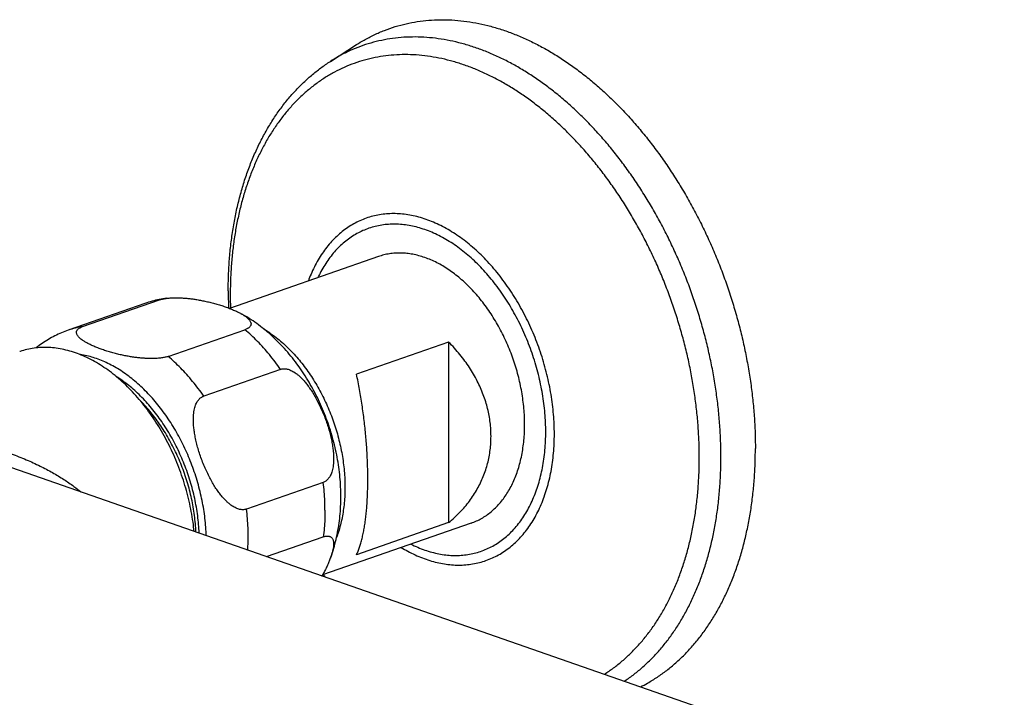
# Model space of a CAD drawing. Header units: millimetres. Extents: x 1094 to 1704, y 605 to 1147.
# Tile 8 of 14: x 1170 to 1261, y 747 to 809. Entities that reach past the tile are written whole.
import ezdxf

# ---------------------------------------------------------------- set-up
doc = ezdxf.new("R2010")
doc.units = ezdxf.units.MM
doc.header["$LTSCALE"] = 30.734
doc.layers.get('0').update_dxf_attribs({"linetype": 'CONTINUOUS'})

msp = doc.modelspace()

# ---------------------------------------------------------------- linework, layer by layer
at = {"color": 7, "linetype": 'CONTINUOUS'}
for p, q in [((1198.511, 805.319), (1200.923, 806.863)), ((1202.924, 787.332), (1189.226, 782.557)), ((1181.431, 783.017), (1174.36, 780.552)), ((1175.689, 780.875), (1182.76, 783.34)), ((1183.563, 778.13), (1190.634, 780.595)), ((1209.395, 779.455), (1200.91, 776.497)), ((1209.395, 779.455), (1209.395, 762.82)), ((1193.914, 776.942), (1186.843, 774.477)), ((1260.714, 735.953), (1166.083, 768.938)), ((1197.851, 766.53), (1190.78, 764.066)), ((1211.482, 762.78), (1197.784, 758.006)), ((1209.395, 762.82), (1200.91, 759.862)), ((1192.622, 759.687), (1197.851, 761.51)), ((1197.744, 757.901), (1197.733, 757.917))]:
    msp.add_line(p, q, dxfattribs=at)
for centre, radius, start, end in [((1184.697, 773.595), 9.973, 97.28992, 101.31112), ((1229.168, 784.171), 40.069, 180.01323, 182.25731), ((1184.674, 773.711), 9.854, 101.31129, 109.21323)]:
    msp.add_arc(centre, radius, start, end, dxfattribs=at)
at = {"color": 9, "linetype": 'CONTINUOUS'}
for centre, radius, start, end in [((1227.885, 783.871), 38.598, 180.00536, 181.90725), ((1183.757, 776.341), 7.07, 98.10751, 109.21237), ((1176.686, 773.876), 7.07, 98.10751, 109.21237), ((1171.802, 761.49), 19.138, 356.39562, 0.02819), ((1229.261, 781.292), 39.071, 216.53216, 216.96499)]:
    msp.add_arc(centre, radius, start, end, dxfattribs=at)
at = {"color": 7, "linetype": 'CONTINUOUS'}
for points, knots in [([(1200.923, 806.863), (1201.147, 807.007), (1201.675, 807.325), (1202.531, 807.77), (1203.49, 808.184), (1204.475, 808.526), (1205.484, 808.795), (1206.514, 808.992), (1207.564, 809.115), (1208.63, 809.165), (1209.71, 809.141), (1210.801, 809.043), (1211.902, 808.872), (1213.008, 808.628), (1214.118, 808.311), (1215.23, 807.923), (1216.34, 807.464), (1217.445, 806.936), (1218.545, 806.339), (1219.635, 805.676), (1220.713, 804.947), (1221.777, 804.154), (1222.825, 803.3), (1223.853, 802.386), (1224.86, 801.414), (1225.843, 800.387), (1226.8, 799.307), (1227.729, 798.176), (1228.627, 796.997), (1229.492, 795.774), (1230.323, 794.508), (1231.118, 793.203), (1231.874, 791.861), (1232.59, 790.487), (1233.264, 789.082), (1233.894, 787.651), (1234.48, 786.197), (1235.02, 784.722), (1235.512, 783.232), (1235.955, 781.728), (1236.349, 780.214), (1236.692, 778.695), (1236.984, 777.173), (1237.224, 775.653), (1237.411, 774.137), (1237.545, 772.629), (1237.626, 771.133), (1237.644, 770.14), (1237.644, 769.646)], [0, 0, 0, 0, 0.012981, 0.029962, 0.046864, 0.063746, 0.08065, 0.097634, 0.114738, 0.132017, 0.149505, 0.167251, 0.185282, 0.203639, 0.222339, 0.241414, 0.260871, 0.280735, 0.301003, 0.321691, 0.342788, 0.364302, 0.386215, 0.408528, 0.431216, 0.454275, 0.477676, 0.501407, 0.525435, 0.549746, 0.574303, 0.599087, 0.62406, 0.649199, 0.674465, 0.699834, 0.725265, 0.750732, 0.776195, 0.801628, 0.82699, 0.852256, 0.877386, 0.902356, 0.927129, 0.951681, 0.975979, 1, 1, 1, 1]), ([(1189.1, 784.162), (1189.1, 784.651), (1189.118, 785.625), (1189.201, 787.072), (1189.341, 788.496), (1189.536, 789.893), (1189.787, 791.258), (1190.092, 792.59), (1190.452, 793.883), (1190.866, 795.135), (1191.332, 796.343), (1191.849, 797.502), (1192.416, 798.61), (1193.031, 799.664), (1193.693, 800.661), (1194.398, 801.598), (1195.144, 802.473), (1195.93, 803.285), (1196.753, 804.033), (1197.611, 804.713), (1198.208, 805.125), (1198.511, 805.319)], [0, 0, 0, 0, 0.060873, 0.121008, 0.180275, 0.238725, 0.296237, 0.352859, 0.408473, 0.463128, 0.516734, 0.56934, 0.620893, 0.671436, 0.720969, 0.769527, 0.817172, 0.863936, 0.909954, 0.955255, 1, 1, 1, 1]), ([(1216.395, 771.852), (1216.395, 772.099), (1216.384, 772.597), (1216.334, 773.347), (1216.25, 774.104), (1216.133, 774.864), (1215.984, 775.625), (1215.803, 776.383), (1215.59, 777.137), (1215.347, 777.883), (1215.075, 778.619), (1214.774, 779.342), (1214.445, 780.049), (1214.089, 780.738), (1213.709, 781.407), (1213.305, 782.052), (1212.879, 782.672), (1212.432, 783.264), (1211.966, 783.826), (1211.482, 784.357), (1210.983, 784.853), (1210.471, 785.314), (1209.946, 785.737), (1209.411, 786.122), (1208.868, 786.466), (1208.319, 786.769), (1207.766, 787.029), (1207.21, 787.246), (1206.654, 787.418), (1206.1, 787.545), (1205.551, 787.626), (1205.006, 787.661), (1204.47, 787.65), (1203.944, 787.593), (1203.429, 787.49), (1203.093, 787.39), (1202.927, 787.332), (1202.924, 787.332)], [0, 0, 0, 0, 0.031821, 0.064092, 0.096755, 0.129752, 0.16302, 0.196492, 0.230103, 0.263783, 0.297465, 0.331078, 0.364555, 0.39783, 0.430835, 0.463509, 0.495792, 0.527627, 0.558961, 0.589749, 0.619947, 0.649522, 0.678445, 0.706695, 0.734262, 0.761144, 0.787348, 0.812894, 0.837813, 0.862146, 0.88595, 0.909289, 0.932241, 0.954893, 0.97734, 0.999681, 1, 1, 1, 1]), ([(1182.76, 783.34), (1182.803, 783.355), (1182.893, 783.383), (1183.036, 783.419), (1183.193, 783.452), (1183.326, 783.473), (1183.408, 783.484), (1183.431, 783.487)], [0, 0, 0, 0, 0.197659, 0.411758, 0.643438, 0.895741, 1, 1, 1, 1]), ([(1183.431, 783.487), (1183.47, 783.492), (1183.577, 783.505), (1183.759, 783.52), (1183.984, 783.532), (1184.231, 783.538), (1184.501, 783.536), (1184.796, 783.524), (1185.118, 783.503), (1185.465, 783.47), (1185.836, 783.425), (1186.229, 783.365), (1186.642, 783.291), (1187.07, 783.202), (1187.509, 783.099), (1187.951, 782.981), (1188.389, 782.851), (1188.813, 782.711), (1189.217, 782.563), (1189.59, 782.411), (1189.922, 782.26), (1190.126, 782.156), (1190.218, 782.106)], [0, 0, 0, 0, 0.0167, 0.046057, 0.078158, 0.113236, 0.151712, 0.193807, 0.239754, 0.289498, 0.342949, 0.399796, 0.459765, 0.52242, 0.587025, 0.65268, 0.718238, 0.782476, 0.844124, 0.902021, 0.95525, 1, 1, 1, 1]), ([(1199.475, 765.197), (1199.475, 765.5), (1199.46, 766.109), (1199.395, 767.021), (1199.287, 767.933), (1199.138, 768.845), (1198.947, 769.754), (1198.716, 770.656), (1198.447, 771.547), (1198.139, 772.424), (1197.795, 773.286), (1197.415, 774.13), (1197, 774.954), (1196.551, 775.755), (1196.069, 776.532), (1195.555, 777.281), (1195.011, 778), (1194.438, 778.685), (1193.837, 779.335), (1193.213, 779.945), (1192.568, 780.512), (1191.903, 781.036), (1191.217, 781.516), (1190.651, 781.866), (1190.315, 782.054), (1190.218, 782.106)], [0, 0, 0, 0, 0.045162, 0.09052, 0.136041, 0.18189, 0.228053, 0.274242, 0.320399, 0.366523, 0.412563, 0.458525, 0.504268, 0.549747, 0.59514, 0.640436, 0.68495, 0.729227, 0.77328, 0.816714, 0.85903, 0.901042, 0.942752, 0.983548, 1, 1, 1, 1]), ([(1190.218, 782.106), (1190.224, 782.103), (1190.317, 782.052), (1190.483, 781.956), (1190.697, 781.812), (1190.869, 781.675), (1191.002, 781.545), (1191.098, 781.423), (1191.162, 781.31), (1191.195, 781.204), (1191.202, 781.107), (1191.186, 781.019), (1191.15, 780.939), (1191.097, 780.867), (1191.029, 780.801), (1190.948, 780.742), (1190.855, 780.687), (1190.749, 780.638), (1190.674, 780.609), (1190.634, 780.595)], [0, 0, 0, 0, 0.009754, 0.140618, 0.253943, 0.350568, 0.431896, 0.499574, 0.555872, 0.60334, 0.644943, 0.683433, 0.721307, 0.760224, 0.80139, 0.84556, 0.893045, 0.944443, 1, 1, 1, 1]), ([(1183.563, 778.13), (1183.52, 778.115), (1183.43, 778.087), (1183.287, 778.051), (1183.13, 778.018), (1182.958, 777.991), (1182.77, 777.968), (1182.564, 777.95), (1182.339, 777.938), (1182.092, 777.932), (1181.822, 777.935), (1181.527, 777.946), (1181.205, 777.967), (1180.858, 778), (1180.487, 778.046), (1180.094, 778.105), (1179.681, 778.179), (1179.253, 778.268), (1178.814, 778.371), (1178.372, 778.489), (1177.934, 778.619), (1177.51, 778.759), (1177.106, 778.907), (1176.732, 779.059), (1176.394, 779.213), (1176.096, 779.365), (1175.84, 779.515), (1175.626, 779.658), (1175.454, 779.796), (1175.321, 779.925), (1175.225, 780.047), (1175.161, 780.161), (1175.128, 780.266), (1175.121, 780.363), (1175.137, 780.451), (1175.173, 780.531), (1175.226, 780.603), (1175.294, 780.669), (1175.375, 780.729), (1175.468, 780.783), (1175.574, 780.832), (1175.649, 780.861), (1175.689, 780.875)], [0, 0, 0, 0, 0.013661, 0.028459, 0.044471, 0.061909, 0.080866, 0.101521, 0.124108, 0.148788, 0.175861, 0.205479, 0.237807, 0.272807, 0.310415, 0.350412, 0.392607, 0.436691, 0.482147, 0.528343, 0.57447, 0.619668, 0.663044, 0.703781, 0.741233, 0.774936, 0.804679, 0.830436, 0.852397, 0.870881, 0.886263, 0.899058, 0.909847, 0.919302, 0.92805, 0.936658, 0.945503, 0.95486, 0.964899, 0.975691, 0.987373, 1, 1, 1, 1]), ([(1174.36, 780.552), (1174.149, 780.478), (1173.732, 780.317), (1173.122, 780.032), (1172.528, 779.703), (1171.953, 779.331), (1171.585, 779.056), (1171.406, 778.913)], [0, 0, 0, 0, 0.19726, 0.395185, 0.594672, 0.796612, 1, 1, 1, 1]), ([(1185.959, 762.01), (1185.931, 762.295), (1185.858, 762.904), (1185.706, 763.835), (1185.505, 764.803), (1185.261, 765.767), (1184.975, 766.724), (1184.648, 767.668), (1184.282, 768.597), (1183.877, 769.507), (1183.437, 770.393), (1182.962, 771.252), (1182.454, 772.081), (1181.916, 772.876), (1181.35, 773.634), (1180.758, 774.352), (1180.142, 775.027), (1179.505, 775.656), (1178.85, 776.237), (1178.179, 776.767), (1177.495, 777.244), (1176.801, 777.666), (1176.099, 778.031), (1175.393, 778.338), (1174.685, 778.586), (1173.978, 778.773), (1173.276, 778.898), (1172.58, 778.962), (1171.894, 778.963), (1171.221, 778.902), (1170.563, 778.779), (1170.126, 778.652), (1169.906, 778.576), (1169.895, 778.572)], [0, 0, 0, 0, 0.033056, 0.070849, 0.108996, 0.147336, 0.185795, 0.224352, 0.262843, 0.301179, 0.339353, 0.377204, 0.41464, 0.451668, 0.488145, 0.523983, 0.55921, 0.593708, 0.627406, 0.660356, 0.692479, 0.723731, 0.754197, 0.783846, 0.812673, 0.840803, 0.868261, 0.895089, 0.921453, 0.947433, 0.973108, 0.998672, 1, 1, 1, 1]), ([(1213.299, 770.772), (1213.299, 770.984), (1213.286, 771.409), (1213.227, 772.047), (1213.128, 772.687), (1212.991, 773.327), (1212.813, 773.967), (1212.596, 774.605), (1212.338, 775.239), (1212.04, 775.87), (1211.702, 776.494), (1211.322, 777.111), (1210.902, 777.718), (1210.441, 778.314), (1209.939, 778.896), (1209.581, 779.27), (1209.395, 779.455)], [0, 0, 0, 0, 0.064988, 0.130516, 0.196659, 0.263634, 0.331477, 0.400393, 0.470435, 0.541724, 0.614377, 0.688415, 0.763989, 0.84105, 0.919726, 1, 1, 1, 1]), ([(1193.914, 776.942), (1193.955, 776.956), (1194.041, 776.98), (1194.176, 776.998), (1194.318, 776.999), (1194.467, 776.982), (1194.626, 776.945), (1194.794, 776.888), (1194.972, 776.807), (1195.161, 776.699), (1195.363, 776.561), (1195.577, 776.39), (1195.803, 776.182), (1196.04, 775.933), (1196.286, 775.642), (1196.539, 775.307), (1196.795, 774.929), (1197.053, 774.506), (1197.307, 774.044), (1197.555, 773.546), (1197.79, 773.021), (1198.007, 772.477), (1198.204, 771.926), (1198.375, 771.378), (1198.518, 770.844), (1198.631, 770.332), (1198.716, 769.85), (1198.772, 769.401), (1198.802, 768.989), (1198.808, 768.614), (1198.792, 768.277), (1198.758, 767.978), (1198.708, 767.715), (1198.646, 767.485), (1198.572, 767.286), (1198.49, 767.113), (1198.4, 766.966), (1198.302, 766.84), (1198.199, 766.735), (1198.089, 766.648), (1197.974, 766.579), (1197.892, 766.545), (1197.851, 766.53)], [0, 0, 0, 0, 0.010208, 0.020667, 0.031569, 0.043186, 0.055707, 0.06938, 0.084492, 0.101294, 0.120144, 0.141321, 0.16513, 0.19174, 0.221307, 0.253857, 0.289422, 0.327926, 0.369086, 0.412467, 0.457426, 0.5032, 0.548928, 0.593747, 0.636904, 0.67776, 0.715896, 0.75104, 0.783128, 0.812208, 0.838318, 0.861629, 0.882321, 0.90071, 0.917084, 0.931806, 0.945135, 0.957363, 0.968745, 0.979474, 0.989828, 1, 1, 1, 1]), ([(1201.956, 766.819), (1201.956, 767.032), (1201.952, 767.463), (1201.936, 768.115), (1201.91, 768.778), (1201.873, 769.452), (1201.826, 770.136), (1201.768, 770.828), (1201.699, 771.528), (1201.619, 772.233), (1201.529, 772.943), (1201.427, 773.655), (1201.315, 774.369), (1201.191, 775.082), (1201.057, 775.791), (1200.96, 776.262), (1200.91, 776.497)], [0, 0, 0, 0, 0.065588, 0.132513, 0.200627, 0.269924, 0.340221, 0.411504, 0.483606, 0.556424, 0.629854, 0.703687, 0.777844, 0.852046, 0.926182, 1, 1, 1, 1]), ([(1190.78, 764.066), (1190.739, 764.051), (1190.653, 764.028), (1190.518, 764.009), (1190.376, 764.008), (1190.227, 764.025), (1190.068, 764.062), (1189.9, 764.119), (1189.722, 764.201), (1189.533, 764.308), (1189.331, 764.446), (1189.117, 764.617), (1188.891, 764.826), (1188.654, 765.074), (1188.408, 765.365), (1188.156, 765.7), (1187.899, 766.079), (1187.641, 766.501), (1187.387, 766.963), (1187.139, 767.461), (1186.904, 767.987), (1186.687, 768.53), (1186.49, 769.081), (1186.32, 769.629), (1186.177, 770.163), (1186.063, 770.675), (1185.978, 771.158), (1185.922, 771.606), (1185.892, 772.019), (1185.886, 772.393), (1185.902, 772.73), (1185.936, 773.029), (1185.986, 773.292), (1186.048, 773.522), (1186.122, 773.722), (1186.204, 773.894), (1186.295, 774.042), (1186.392, 774.167), (1186.495, 774.272), (1186.605, 774.359), (1186.72, 774.428), (1186.802, 774.462), (1186.843, 774.477)], [0, 0, 0, 0, 0.010208, 0.020667, 0.031569, 0.043186, 0.055707, 0.06938, 0.084492, 0.101294, 0.120144, 0.14132, 0.165129, 0.19174, 0.221307, 0.253856, 0.289421, 0.327925, 0.369084, 0.412466, 0.457424, 0.503199, 0.548927, 0.593747, 0.636903, 0.67776, 0.715896, 0.75104, 0.783129, 0.812208, 0.838319, 0.861629, 0.882321, 0.90071, 0.917084, 0.931806, 0.945135, 0.957364, 0.968745, 0.979474, 0.989828, 1, 1, 1, 1]), ([(1186.128, 761.951), (1186.117, 762.206), (1186.083, 762.719), (1185.997, 763.489), (1185.879, 764.262), (1185.727, 765.036), (1185.543, 765.807), (1185.327, 766.574), (1185.08, 767.332), (1184.802, 768.081), (1184.496, 768.816), (1184.162, 769.535), (1183.8, 770.236), (1183.414, 770.916), (1183.003, 771.572), (1182.569, 772.202), (1182.115, 772.804), (1181.641, 773.376), (1181.254, 773.8), (1181.027, 774.034), (1180.969, 774.093)], [0, 0, 0, 0, 0.056927, 0.114384, 0.172427, 0.230946, 0.289825, 0.348948, 0.408193, 0.46744, 0.526568, 0.585456, 0.643986, 0.702045, 0.75952, 0.816306, 0.872305, 0.927424, 0.98158, 1, 1, 1, 1]), ([(1211.482, 762.78), (1211.644, 762.837), (1211.965, 762.965), (1212.43, 763.202), (1212.879, 763.483), (1213.306, 763.807), (1213.711, 764.172), (1214.092, 764.576), (1214.448, 765.019), (1214.777, 765.498), (1215.078, 766.012), (1215.351, 766.558), (1215.594, 767.136), (1215.806, 767.742), (1215.987, 768.376), (1216.135, 769.033), (1216.251, 769.712), (1216.335, 770.411), (1216.385, 771.126), (1216.395, 771.609), (1216.395, 771.852)], [0, 0, 0, 0, 0.046708, 0.094309, 0.142339, 0.191, 0.240477, 0.290934, 0.342513, 0.395329, 0.449473, 0.505012, 0.561987, 0.620416, 0.680294, 0.7416, 0.804289, 0.868304, 0.933571, 1, 1, 1, 1]), ([(1209.395, 762.82), (1209.581, 762.969), (1209.939, 763.276), (1210.441, 763.765), (1210.902, 764.275), (1211.323, 764.804), (1211.703, 765.351), (1212.041, 765.912), (1212.339, 766.487), (1212.597, 767.074), (1212.814, 767.672), (1212.991, 768.278), (1213.129, 768.893), (1213.227, 769.515), (1213.286, 770.142), (1213.299, 770.562), (1213.299, 770.772)], [0, 0, 0, 0, 0.077948, 0.154347, 0.229274, 0.302941, 0.375386, 0.446836, 0.517381, 0.587204, 0.656483, 0.725321, 0.793965, 0.862488, 0.931134, 1, 1, 1, 1]), ([(1227.055, 747.683), (1227.279, 747.795), (1227.81, 748.079), (1228.626, 748.58), (1229.493, 749.201), (1230.325, 749.889), (1231.121, 750.642), (1231.878, 751.458), (1232.594, 752.335), (1233.269, 753.271), (1233.9, 754.264), (1234.485, 755.311), (1235.025, 756.41), (1235.517, 757.559), (1235.96, 758.755), (1236.353, 759.995), (1236.696, 761.276), (1236.987, 762.595), (1237.226, 763.949), (1237.413, 765.335), (1237.546, 766.75), (1237.627, 768.19), (1237.644, 769.158), (1237.644, 769.646)], [0, 0, 0, 0, 0.029286, 0.070419, 0.111967, 0.154017, 0.196683, 0.240033, 0.284161, 0.329115, 0.374966, 0.421742, 0.469488, 0.518212, 0.567939, 0.618657, 0.670372, 0.723055, 0.776692, 0.831244, 0.886678, 0.942946, 1, 1, 1, 1]), ([(1200.91, 759.862), (1200.962, 759.969), (1201.062, 760.196), (1201.196, 760.557), (1201.318, 760.949), (1201.43, 761.37), (1201.531, 761.819), (1201.621, 762.293), (1201.701, 762.791), (1201.769, 763.311), (1201.827, 763.852), (1201.874, 764.413), (1201.911, 764.991), (1201.937, 765.586), (1201.952, 766.197), (1201.956, 766.61), (1201.956, 766.819)], [0, 0, 0, 0, 0.050535, 0.10487, 0.162869, 0.22446, 0.289404, 0.357605, 0.428839, 0.502963, 0.579837, 0.659245, 0.741139, 0.825276, 0.91163, 1, 1, 1, 1]), ([(1198.497, 759.516), (1198.564, 759.695), (1198.721, 760.14), (1198.937, 760.866), (1199.134, 761.7), (1199.287, 762.553), (1199.396, 763.424), (1199.461, 764.307), (1199.475, 764.9), (1199.475, 765.197)], [0, 0, 0, 0, 0.098789, 0.244558, 0.391861, 0.541933, 0.69301, 0.846302, 1, 1, 1, 1]), ([(1197.851, 761.51), (1197.891, 761.524), (1197.968, 761.548), (1198.083, 761.573), (1198.192, 761.586), (1198.296, 761.586), (1198.394, 761.572), (1198.486, 761.542), (1198.57, 761.494), (1198.645, 761.426), (1198.709, 761.335), (1198.759, 761.219), (1198.793, 761.076), (1198.808, 760.903), (1198.802, 760.699), (1198.771, 760.462), (1198.714, 760.192), (1198.629, 759.889), (1198.551, 759.661), (1198.504, 759.533), (1198.497, 759.516)], [0, 0, 0, 0, 0.044553, 0.086005, 0.124638, 0.161046, 0.195621, 0.229124, 0.262667, 0.297626, 0.335937, 0.379612, 0.430819, 0.491407, 0.563071, 0.647028, 0.744341, 0.855622, 0.980708, 1, 1, 1, 1]), ([(1198.497, 759.516), (1198.458, 759.411), (1198.364, 759.176), (1198.2, 758.809), (1198.004, 758.41), (1197.842, 758.109), (1197.748, 757.94), (1197.729, 757.907)], [0, 0, 0, 0, 0.18829, 0.425003, 0.675815, 0.936032, 1, 1, 1, 1])]:
    msp.add_open_spline(points, degree=3, knots=knots, dxfattribs=at)
at = {"color": 9, "linetype": 'CONTINUOUS'}
for points, knots in [([(1234.473, 768.872), (1234.473, 769.355), (1234.455, 770.328), (1234.376, 771.793), (1234.244, 773.27), (1234.061, 774.754), (1233.826, 776.244), (1233.54, 777.734), (1233.204, 779.222), (1232.819, 780.704), (1232.384, 782.176), (1231.902, 783.636), (1231.374, 785.08), (1230.8, 786.505), (1230.183, 787.906), (1229.523, 789.282), (1228.822, 790.628), (1228.081, 791.941), (1227.303, 793.22), (1226.489, 794.459), (1225.642, 795.658), (1224.762, 796.812), (1223.853, 797.919), (1222.916, 798.977), (1221.953, 799.983), (1220.967, 800.935), (1219.96, 801.83), (1218.934, 802.666), (1217.892, 803.443), (1216.836, 804.156), (1215.768, 804.806), (1214.692, 805.391), (1213.609, 805.908), (1212.522, 806.357), (1211.434, 806.737), (1210.346, 807.047), (1209.263, 807.286), (1208.185, 807.454), (1207.116, 807.55), (1206.059, 807.573), (1205.015, 807.525), (1203.987, 807.404), (1202.978, 807.211), (1201.99, 806.947), (1201.025, 806.612), (1200.085, 806.207), (1199.248, 805.772), (1198.731, 805.46), (1198.511, 805.319)], [0, 0, 0, 0, 0.024021, 0.04832, 0.07287, 0.097645, 0.122613, 0.147745, 0.173009, 0.198373, 0.223804, 0.249269, 0.274734, 0.300167, 0.325534, 0.350802, 0.375939, 0.400914, 0.425696, 0.450255, 0.474563, 0.498594, 0.522323, 0.545726, 0.568782, 0.591474, 0.613784, 0.635699, 0.657211, 0.67831, 0.698996, 0.719266, 0.739127, 0.758588, 0.77766, 0.796362, 0.814716, 0.83275, 0.850494, 0.867984, 0.885261, 0.902367, 0.919349, 0.936255, 0.953135, 0.970039, 0.987017, 1, 1, 1, 1]), ([(1232.48, 768.811), (1232.48, 769.282), (1232.463, 770.231), (1232.384, 771.659), (1232.254, 773.098), (1232.073, 774.545), (1231.841, 775.997), (1231.558, 777.449), (1231.225, 778.899), (1230.844, 780.342), (1230.414, 781.776), (1229.938, 783.197), (1229.415, 784.601), (1228.849, 785.986), (1228.238, 787.347), (1227.587, 788.682), (1226.895, 789.987), (1226.164, 791.259), (1225.397, 792.495), (1224.594, 793.693), (1223.759, 794.848), (1222.893, 795.959), (1221.998, 797.023), (1221.076, 798.038), (1220.129, 799), (1219.16, 799.907), (1218.171, 800.758), (1217.165, 801.55), (1216.144, 802.282), (1215.109, 802.951), (1214.065, 803.556), (1213.012, 804.096), (1211.955, 804.569), (1210.894, 804.973), (1209.834, 805.309), (1208.776, 805.575), (1207.723, 805.771), (1206.677, 805.895), (1205.641, 805.949), (1204.618, 805.93), (1203.609, 805.841), (1202.618, 805.68), (1201.647, 805.448), (1200.699, 805.146), (1199.775, 804.774), (1198.878, 804.333), (1198.009, 803.825), (1197.173, 803.251), (1196.369, 802.611), (1195.6, 801.909), (1194.869, 801.144), (1194.176, 800.32), (1193.524, 799.439), (1192.914, 798.501), (1192.347, 797.511), (1191.824, 796.47), (1191.348, 795.38), (1190.919, 794.244), (1190.538, 793.066), (1190.206, 791.847), (1189.924, 790.591), (1189.692, 789.301), (1189.511, 787.98), (1189.382, 786.63), (1189.304, 785.256), (1189.287, 784.332), (1189.287, 783.867)], [0, 0, 0, 0, 0.017545, 0.035297, 0.053235, 0.071338, 0.089583, 0.107949, 0.12641, 0.144942, 0.163521, 0.182121, 0.200719, 0.219287, 0.237803, 0.25624, 0.274575, 0.292784, 0.310844, 0.328733, 0.346431, 0.363917, 0.381174, 0.398184, 0.414931, 0.431403, 0.447589, 0.463479, 0.479066, 0.494347, 0.50932, 0.523987, 0.538353, 0.552425, 0.566216, 0.57974, 0.593017, 0.606068, 0.618919, 0.631598, 0.644138, 0.656572, 0.668936, 0.681267, 0.693604, 0.705983, 0.718442, 0.731017, 0.74374, 0.756642, 0.769752, 0.783095, 0.79669, 0.810556, 0.824708, 0.839155, 0.853905, 0.868961, 0.884326, 0.899996, 0.915968, 0.932233, 0.948781, 0.965601, 0.98268, 1, 1, 1, 1]), ([(1219.135, 770.98), (1219.135, 771.28), (1219.122, 771.885), (1219.064, 772.796), (1218.968, 773.714), (1218.834, 774.637), (1218.662, 775.561), (1218.453, 776.484), (1218.209, 777.402), (1217.929, 778.313), (1217.614, 779.214), (1217.266, 780.1), (1216.885, 780.971), (1216.473, 781.823), (1216.032, 782.652), (1215.562, 783.457), (1215.065, 784.235), (1214.543, 784.983), (1213.998, 785.699), (1213.431, 786.38), (1212.843, 787.025), (1212.238, 787.631), (1211.617, 788.196), (1210.982, 788.718), (1210.335, 789.197), (1209.677, 789.629), (1209.013, 790.014), (1208.342, 790.35), (1207.668, 790.637), (1206.993, 790.873), (1206.318, 791.057), (1205.647, 791.19), (1204.981, 791.269), (1204.323, 791.296), (1203.674, 791.27), (1203.037, 791.191), (1202.414, 791.06), (1201.807, 790.876), (1201.218, 790.64), (1200.649, 790.354), (1200.102, 790.017), (1199.579, 789.632), (1199.081, 789.199), (1198.61, 788.721), (1198.168, 788.198), (1197.756, 787.632), (1197.376, 787.026), (1197.027, 786.38), (1196.728, 785.731), (1196.554, 785.293), (1196.478, 785.086)], [0, 0, 0, 0, 0.023645, 0.047608, 0.071852, 0.096337, 0.121023, 0.145865, 0.17082, 0.195843, 0.220887, 0.245906, 0.270857, 0.295692, 0.320369, 0.344844, 0.369076, 0.393025, 0.416654, 0.43993, 0.46282, 0.485298, 0.507339, 0.528924, 0.550039, 0.570676, 0.59083, 0.610505, 0.629711, 0.648464, 0.66679, 0.68472, 0.702293, 0.719555, 0.73656, 0.753368, 0.770041, 0.786647, 0.803254, 0.819932, 0.836747, 0.853763, 0.871039, 0.888628, 0.906575, 0.92492, 0.943694, 0.962922, 0.982619, 1, 1, 1, 1]), ([(1218.338, 771.175), (1218.338, 771.462), (1218.326, 772.04), (1218.269, 772.913), (1218.176, 773.795), (1218.045, 774.681), (1217.877, 775.569), (1217.673, 776.455), (1217.434, 777.336), (1217.161, 778.21), (1216.854, 779.072), (1216.514, 779.922), (1216.142, 780.755), (1215.741, 781.568), (1215.311, 782.36), (1214.853, 783.127), (1214.369, 783.866), (1213.861, 784.576), (1213.331, 785.254), (1212.78, 785.897), (1212.21, 786.504), (1211.623, 787.072), (1211.021, 787.599), (1210.406, 788.084), (1209.781, 788.525), (1209.146, 788.921), (1208.505, 789.269), (1207.859, 789.57), (1207.211, 789.822), (1206.563, 790.023), (1205.916, 790.174), (1205.274, 790.274), (1204.638, 790.322), (1204.011, 790.318), (1203.395, 790.262), (1202.791, 790.155), (1202.202, 789.996), (1201.63, 789.787), (1201.077, 789.527), (1200.546, 789.218), (1200.036, 788.862), (1199.552, 788.458), (1199.093, 788.009), (1198.662, 787.516), (1198.26, 786.982), (1197.889, 786.406), (1197.593, 785.872), (1197.425, 785.529), (1197.363, 785.394)], [0, 0, 0, 0, 0.02465, 0.049712, 0.075124, 0.100817, 0.126717, 0.152763, 0.178914, 0.205133, 0.231376, 0.257588, 0.283717, 0.30971, 0.335524, 0.361112, 0.386431, 0.411437, 0.43609, 0.460354, 0.484197, 0.507589, 0.530508, 0.552934, 0.574853, 0.596258, 0.61715, 0.637534, 0.657425, 0.676845, 0.695825, 0.714403, 0.732628, 0.750553, 0.76824, 0.785757, 0.803175, 0.82057, 0.838015, 0.855585, 0.87335, 0.891376, 0.909722, 0.928438, 0.947572, 0.967159, 0.987227, 1, 1, 1, 1]), ([(1193.914, 776.942), (1193.752, 777.176), (1193.422, 777.634), (1192.901, 778.295), (1192.361, 778.924), (1191.804, 779.519), (1191.23, 780.077), (1190.834, 780.427), (1190.634, 780.595)], [0, 0, 0, 0, 0.173321, 0.344267, 0.512605, 0.678125, 0.840643, 1, 1, 1, 1]), ([(1192.376, 780.659), (1192.539, 780.561), (1192.884, 780.34), (1193.399, 779.97), (1193.924, 779.546), (1194.437, 779.086), (1194.936, 778.589), (1195.419, 778.059), (1195.885, 777.496), (1196.332, 776.904), (1196.759, 776.285), (1197.163, 775.639), (1197.543, 774.971), (1197.898, 774.282), (1198.227, 773.574), (1198.529, 772.851), (1198.801, 772.116), (1199.044, 771.369), (1199.257, 770.616), (1199.438, 769.857), (1199.587, 769.096), (1199.704, 768.336), (1199.787, 767.58), (1199.838, 766.83), (1199.849, 766.332), (1199.849, 766.084)], [0, 0, 0, 0, 0.033467, 0.072105, 0.111662, 0.15211, 0.193412, 0.23552, 0.278375, 0.321915, 0.366067, 0.410755, 0.455895, 0.501404, 0.54719, 0.593163, 0.639228, 0.685292, 0.731261, 0.777041, 0.82254, 0.867669, 0.912343, 0.956479, 1, 1, 1, 1]), ([(1187.08, 761.62), (1187.078, 761.678), (1187.065, 762.006), (1187.025, 762.607), (1186.937, 763.424), (1186.813, 764.244), (1186.655, 765.066), (1186.463, 765.885), (1186.238, 766.7), (1185.98, 767.507), (1185.691, 768.304), (1185.371, 769.087), (1185.021, 769.854), (1184.644, 770.603), (1184.239, 771.33), (1183.809, 772.034), (1183.355, 772.711), (1182.879, 773.359), (1182.382, 773.977), (1181.866, 774.561), (1181.333, 775.11), (1180.785, 775.622), (1180.223, 776.095), (1179.649, 776.527), (1179.067, 776.918), (1178.476, 777.265), (1177.881, 777.567), (1177.282, 777.824), (1176.682, 778.033), (1176.082, 778.196), (1175.668, 778.275), (1175.455, 778.306), (1175.443, 778.308)], [0, 0, 0, 0, 0.007968, 0.045202, 0.082884, 0.120947, 0.159321, 0.197936, 0.236715, 0.275583, 0.314465, 0.353282, 0.39196, 0.430424, 0.4686, 0.506418, 0.54381, 0.580712, 0.617065, 0.652816, 0.687914, 0.722319, 0.755997, 0.788922, 0.821077, 0.852455, 0.88306, 0.912908, 0.942027, 0.970457, 0.998252, 1, 1, 1, 1]), ([(1186.843, 774.477), (1186.681, 774.711), (1186.351, 775.169), (1185.83, 775.831), (1185.29, 776.46), (1184.733, 777.054), (1184.159, 777.612), (1183.763, 777.962), (1183.563, 778.13)], [0, 0, 0, 0, 0.173321, 0.344267, 0.512605, 0.678125, 0.840643, 1, 1, 1, 1]), ([(1186.43, 761.846), (1186.43, 761.854), (1186.418, 762.124), (1186.382, 762.66), (1186.294, 763.454), (1186.172, 764.252), (1186.015, 765.051), (1185.825, 765.847), (1185.603, 766.638), (1185.348, 767.422), (1185.061, 768.195), (1184.745, 768.954), (1184.4, 769.696), (1184.027, 770.42), (1183.628, 771.122), (1183.204, 771.799), (1182.756, 772.45), (1182.287, 773.072), (1181.798, 773.662), (1181.29, 774.219), (1180.766, 774.741), (1180.228, 775.224), (1179.677, 775.669), (1179.194, 776.017), (1178.893, 776.213), (1178.784, 776.281)], [0, 0, 0, 0, 0.001383, 0.047974, 0.095205, 0.142938, 0.19104, 0.239429, 0.28803, 0.336739, 0.385445, 0.434051, 0.482462, 0.53058, 0.57831, 0.62556, 0.672244, 0.71828, 0.763594, 0.808116, 0.851786, 0.894554, 0.93638, 0.977233, 1, 1, 1, 1]), ([(1154.17, 771.192), (1154.637, 771.214), (1155.571, 771.245), (1156.972, 771.246), (1158.369, 771.203), (1159.771, 771.115), (1161.198, 770.977), (1162.689, 770.779), (1164.271, 770.504), (1165.92, 770.141), (1167.552, 769.694), (1169.083, 769.187), (1170.479, 768.639), (1171.748, 768.06), (1172.901, 767.452), (1173.942, 766.822), (1174.815, 766.22), (1175.333, 765.818), (1175.549, 765.641)], [0, 0, 0, 0, 0.062267, 0.124324, 0.186291, 0.248291, 0.311178, 0.377098, 0.448304, 0.524862, 0.601623, 0.673383, 0.739459, 0.801083, 0.858882, 0.912809, 0.962883, 1, 1, 1, 1]), ([(1205.036, 760.533), (1205.235, 760.412), (1205.653, 760.171), (1206.303, 759.845), (1206.977, 759.559), (1207.652, 759.323), (1208.327, 759.138), (1208.998, 759.006), (1209.664, 758.926), (1210.322, 758.899), (1210.971, 758.925), (1211.608, 759.004), (1212.231, 759.136), (1212.838, 759.32), (1213.427, 759.555), (1213.996, 759.842), (1214.543, 760.178), (1215.066, 760.563), (1215.564, 760.996), (1216.035, 761.475), (1216.477, 761.998), (1216.889, 762.563), (1217.269, 763.17), (1217.618, 763.815), (1217.932, 764.497), (1218.212, 765.213), (1218.457, 765.962), (1218.665, 766.74), (1218.836, 767.545), (1218.969, 768.375), (1219.065, 769.227), (1219.122, 770.098), (1219.135, 770.684), (1219.135, 770.98)], [0, 0, 0, 0, 0.031341, 0.065005, 0.097867, 0.129955, 0.16131, 0.191988, 0.222056, 0.251592, 0.280689, 0.309446, 0.337974, 0.366387, 0.394803, 0.423339, 0.45211, 0.481225, 0.510784, 0.540878, 0.571586, 0.602975, 0.635098, 0.667996, 0.701699, 0.736221, 0.771569, 0.807736, 0.844707, 0.882455, 0.920949, 0.960146, 1, 1, 1, 1]), ([(1205.92, 760.842), (1206.129, 760.737), (1206.551, 760.541), (1207.195, 760.291), (1207.844, 760.089), (1208.49, 759.938), (1209.132, 759.838), (1209.768, 759.79), (1210.395, 759.794), (1211.012, 759.85), (1211.615, 759.957), (1212.204, 760.116), (1212.776, 760.325), (1213.329, 760.585), (1213.861, 760.894), (1214.37, 761.25), (1214.855, 761.654), (1215.313, 762.103), (1215.744, 762.596), (1216.146, 763.131), (1216.517, 763.706), (1216.857, 764.319), (1217.164, 764.969), (1217.438, 765.652), (1217.676, 766.368), (1217.88, 767.112), (1218.047, 767.884), (1218.177, 768.68), (1218.27, 769.497), (1218.326, 770.331), (1218.338, 770.892), (1218.338, 771.175)], [0, 0, 0, 0, 0.035032, 0.069772, 0.103688, 0.136837, 0.169284, 0.201112, 0.232418, 0.263308, 0.293901, 0.324323, 0.354701, 0.385169, 0.415855, 0.446882, 0.478364, 0.510404, 0.543093, 0.576509, 0.610718, 0.645766, 0.681683, 0.718481, 0.756173, 0.794773, 0.834279, 0.874641, 0.915778, 0.957598, 1, 1, 1, 1]), ([(1223.724, 748.846), (1223.732, 748.851), (1224.026, 749.037), (1224.595, 749.427), (1225.398, 750.067), (1226.167, 750.769), (1226.898, 751.534), (1227.591, 752.358), (1228.243, 753.239), (1228.854, 754.177), (1229.421, 755.167), (1229.943, 756.208), (1230.419, 757.298), (1230.848, 758.434), (1231.229, 759.612), (1231.561, 760.831), (1231.844, 762.087), (1232.076, 763.377), (1232.256, 764.698), (1232.386, 766.048), (1232.463, 767.422), (1232.48, 768.346), (1232.48, 768.811)], [0, 0, 0, 0, 0.001285, 0.045888, 0.091018, 0.136785, 0.183288, 0.230614, 0.278838, 0.328023, 0.378219, 0.429464, 0.481784, 0.535192, 0.589692, 0.645277, 0.701929, 0.759622, 0.818321, 0.877985, 0.938563, 1, 1, 1, 1]), ([(1225.563, 748.205), (1225.586, 748.22), (1225.899, 748.426), (1226.49, 748.85), (1227.305, 749.524), (1228.084, 750.261), (1228.826, 751.06), (1229.527, 751.919), (1230.188, 752.835), (1230.806, 753.808), (1231.379, 754.833), (1231.908, 755.91), (1232.389, 757.035), (1232.823, 758.206), (1233.209, 759.42), (1233.544, 760.675), (1233.829, 761.967), (1234.064, 763.293), (1234.246, 764.65), (1234.377, 766.036), (1234.455, 767.446), (1234.473, 768.394), (1234.473, 768.872)], [0, 0, 0, 0, 0.003526, 0.048059, 0.09314, 0.138871, 0.185346, 0.232645, 0.280839, 0.329985, 0.38013, 0.431309, 0.483543, 0.536845, 0.591216, 0.646649, 0.703126, 0.760621, 0.8191, 0.878523, 0.938841, 1, 1, 1, 1]), ([(1198.011, 763.965), (1198.011, 764.247), (1197.999, 764.815), (1197.945, 765.671), (1197.886, 766.243), (1197.851, 766.53)], [0, 0, 0, 0, 0.329145, 0.662644, 1, 1, 1, 1]), ([(1199.849, 766.084), (1199.849, 765.841), (1199.838, 765.358), (1199.788, 764.643), (1199.705, 763.944), (1199.589, 763.265), (1199.44, 762.608), (1199.268, 762.004), (1199.136, 761.623), (1199.072, 761.451)], [0, 0, 0, 0, 0.154592, 0.306476, 0.455449, 0.601338, 0.744005, 0.883353, 1, 1, 1, 1]), ([(1190.94, 761.5), (1190.94, 761.782), (1190.928, 762.35), (1190.874, 763.206), (1190.815, 763.779), (1190.78, 764.066)], [0, 0, 0, 0, 0.329145, 0.662644, 1, 1, 1, 1]), ([(1198.011, 763.965), (1198.011, 763.686), (1197.999, 763.135), (1197.946, 762.316), (1197.887, 761.776), (1197.851, 761.51)], [0, 0, 0, 0, 0.338936, 0.6724, 1, 1, 1, 1])]:
    msp.add_open_spline(points, degree=3, knots=knots, dxfattribs=at)

doc.saveas('drawing.dxf')
